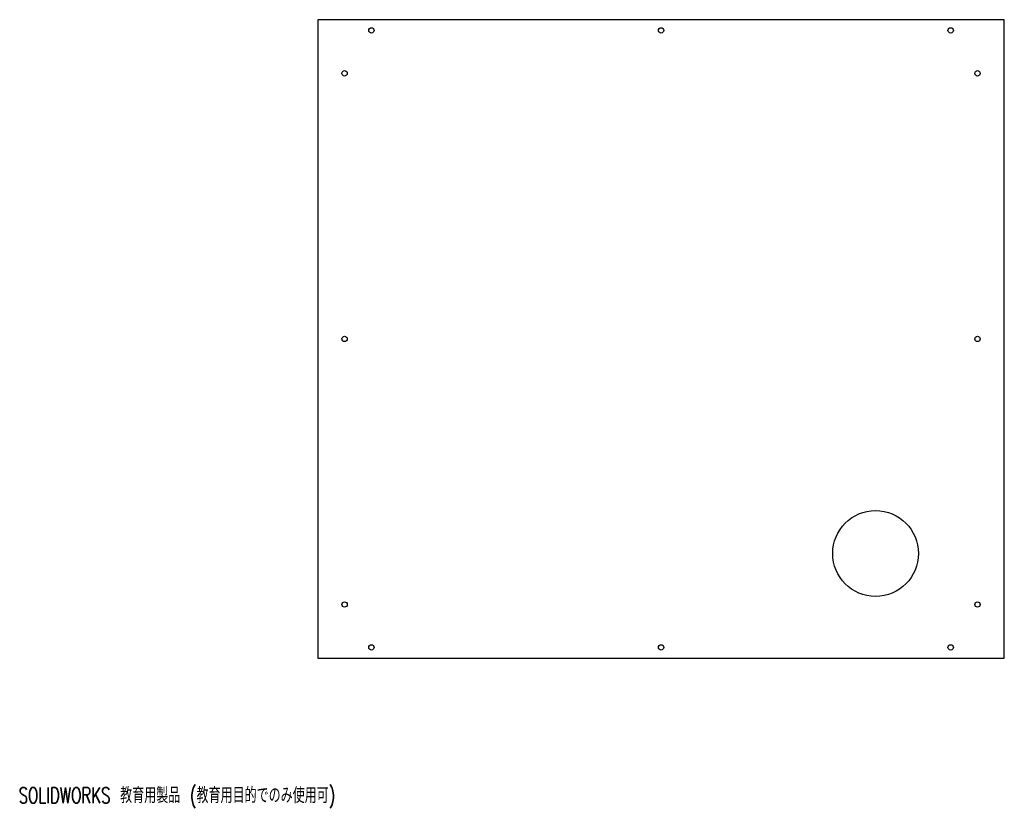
# Model space of a CAD drawing. Header units: millimetres. Extents: x 1 to 919, y 0 to 734.
import ezdxf

# ---------------------------------------------------------------- set-up
doc = ezdxf.new("R2010")
doc.units = ezdxf.units.MM
doc.styles.add('SLDTEXTSTYLE0', font='TXT', dxfattribs={"width": 0.7, "bigfont": 'bigfont'})

msp = doc.modelspace()

# ---------------------------------------------------------------- linework, layer by layer
at = {"color": 7, "linetype": 'Continuous', "lineweight": 25}
for p, q in [((278.87, 734.34), (278.87, 139.34)), ((918.87, 734.34), (278.87, 734.34)), ((918.87, 139.34), (918.87, 734.34)), ((278.87, 139.34), (918.87, 139.34))]:
    msp.add_line(p, q, dxfattribs=at)
for centre, radius in [((328.87, 724.34), 2.5), ((598.87, 724.34), 2.5), ((868.87, 724.34), 2.5), ((303.87, 684.34), 2.5), ((893.87, 684.34), 2.5), ((303.87, 436.84), 2.5), ((893.87, 436.84), 2.5), ((798.87, 236.84), 40), ((303.87, 189.34), 2.5), ((893.87, 189.34), 2.5), ((328.87, 149.34), 2.5), ((598.87, 149.34), 2.5), ((868.87, 149.34), 2.5)]:
    msp.add_circle(centre, radius, dxfattribs=at)

# ---------------------------------------------------------------- texts
at = {"color": 7, "linetype": 'Continuous', "insert": (0, 18.76), "char_height": 14.5493, "attachment_point": 1, "style": 'SLDTEXTSTYLE0'}
msp.add_mtext('SOLIDWORKS 教育用製品 (教育用目的でのみ使用可)', dxfattribs=at)

doc.saveas('drawing.dxf')
